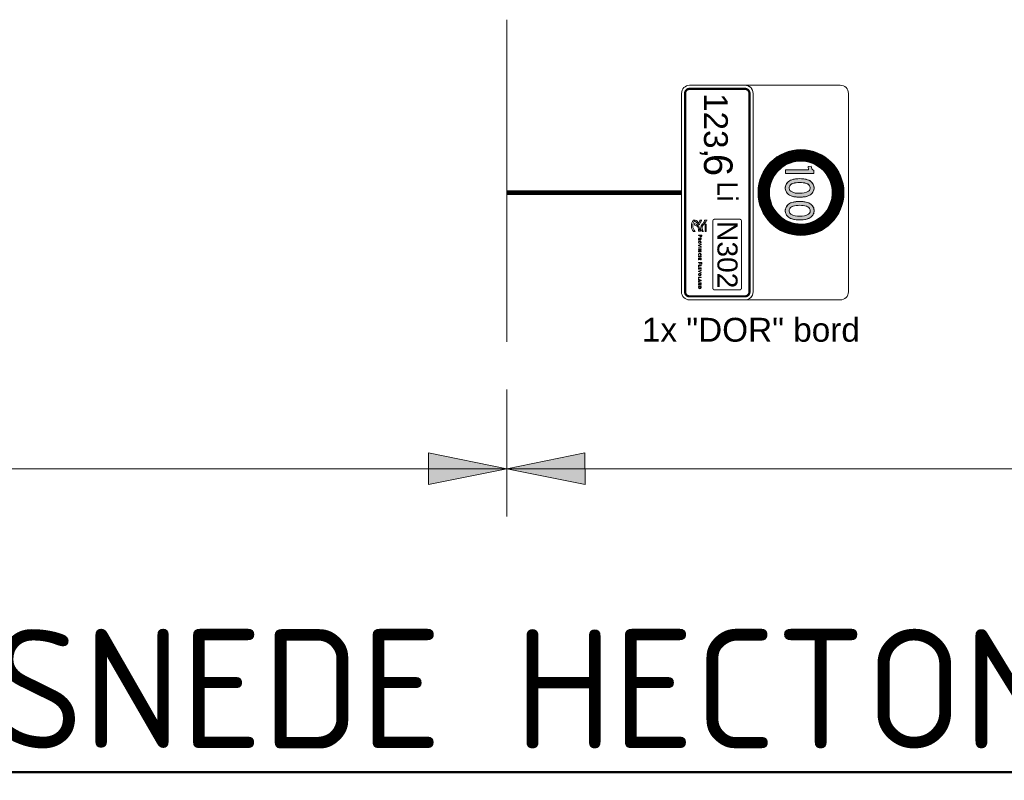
# Model space of a CAD drawing. Header units: metres. Extents: x -699 to 2316, y -1199 to 781.
# Tile 126 of 256: x -91.86 to -87.73, y -81.11 to -77.92. Entities that reach past the tile are written whole.
import ezdxf

# ---------------------------------------------------------------- set-up
doc = ezdxf.new("R2010")
doc.units = ezdxf.units.M
doc.header["$PDMODE"] = 1
for name, color, linetype, lineweight in [('B-WE-VW-VERKEERSTEKEN_BORD-G', 7, 'Continuous', 18), ('N-WE-VH-KANTVERHARDING-G', 210, 'Continuous', 35), ('X-XX-AL-AANPIJLING-M-100', 7, 'Continuous', 18), ('X-XX-AL-T50', 130, 'Continuous', 50)]:
    doc.layers.add(name, color=color, linetype=linetype, lineweight=lineweight)
doc.styles.add('ariel', font='arial.ttf')
doc.styles.add('NLCS-ISO', font='NLCS-ISO.ttf')
doc.styles.add('NLCS-ISO Standaard', font='NLCS-ISO.ttf')
doc.dimstyles.new('NLCS-M100-T25-Pijl-A', dxfattribs={"dimtxt": 0.25, "dimasz": 0.1875, "dimexe": 0.2, "dimexo": 0.2, "dimgap": 0.06999999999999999, "dimtad": 1, "dimlfac": -1, "dimzin": 0, "dimdsep": 46, "dimtxsty": 'NLCS-ISO Standaard', "dimblk": 'Pijl', "dimblk1": 'Pijl', "dimblk2": 'Pijl', "dimcen": 2.5, "dimdle": 2, "dimclrd": 256, "dimclre": 256, "dimclrt": 256, "dimadec": 0, "dimazin": 0, "dimtfac": 1, "dimtofl": 0, "dimtmove": 0, "dimatfit": 3, "dimldrblk": 'Pijl', "dimfxl": 1, "dimtolj": 1, "dimtzin": 0, "dimlwd": 18, "dimlwe": 18, "dimarcsym": 0})

# ---------------------------------------------------------------- blocks, each defined once
blk = doc.blocks.new('Pijl')
h = blk.add_hatch(color=256)
h.paths.add_polyline_path([(2.220446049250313e-16, 0), (-1.75, 0.352142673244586), (-1.749922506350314, 1.310063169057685e-14)])
h.paths.add_polyline_path([(-1.749922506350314, 1.310063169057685e-14), (-1.749845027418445, -0.3520757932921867), (0, 0)])
for p, q in [((0, 0), (-1.75, 0.352142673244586)), ((-1.75, 0.352142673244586), (-1.749845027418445, -0.3520757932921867)), ((-1.901878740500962, 1.4210854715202e-14), (0, 0)), ((0, 0), (-1.749845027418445, -0.3520757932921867))]:
    blk.add_line(p, q)
blk = doc.blocks.new('*D626')
at = {"layer": 'Defpoints', "color": 0, "transparency": 16777216}
for p in [(-94.81727998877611, -79.27430228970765), (-89.81727998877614, -79.27430228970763), (-89.81727998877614, -79.8069978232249)]:
    blk.add_point(p, dxfattribs=at)
at = {"layer": 'X-XX-AL-AANPIJLING-M-100', "lineweight": 18, "transparency": 16777216}
for p, q in [((-94.81727998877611, -79.47430228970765), (-94.81727998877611, -80.0069978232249)), ((-89.81727998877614, -79.47430228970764), (-89.81727998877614, -80.0069978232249)), ((-94.62977998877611, -79.8069978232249), (-90.00477998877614, -79.8069978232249))]:
    blk.add_line(p, q, dxfattribs=at)
at = {"layer": 'X-XX-AL-AANPIJLING-M-100', "lineweight": 18, "transparency": 16777216, "xscale": 0.1875, "yscale": 0.1875, "zscale": 0.1875, "rotation": 180}
blk.add_blockref('Pijl', (-94.81727998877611, -79.8069978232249), dxfattribs=at)
at = {"layer": 'X-XX-AL-AANPIJLING-M-100', "lineweight": 18, "transparency": 16777216, "xscale": 0.1875, "yscale": 0.1875, "zscale": 0.1875}
blk.add_blockref('Pijl', (-89.81727998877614, -79.8069978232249), dxfattribs=at)
at = {"layer": 'X-XX-AL-AANPIJLING-M-100', "transparency": 16777216, "insert": (-92.31727998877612, -79.61199782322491), "char_height": 0.25, "attachment_point": 5, "style": 'NLCS-ISO Standaard'}
blk.add_mtext('\\A1;200m', dxfattribs=at)
blk = doc.blocks.new('*D627')
at = {"layer": 'Defpoints', "color": 0, "transparency": 16777216}
for p in [(-89.81727998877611, -79.27430228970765), (-84.81727998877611, -79.27430228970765), (-84.81727998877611, -79.80699782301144)]:
    blk.add_point(p, dxfattribs=at)
at = {"layer": 'X-XX-AL-AANPIJLING-M-100', "lineweight": 18, "transparency": 16777216}
for p, q in [((-89.81727998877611, -79.47430228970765), (-89.81727998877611, -80.00699782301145)), ((-84.81727998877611, -79.47430228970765), (-84.81727998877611, -80.00699782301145)), ((-89.62977998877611, -79.80699782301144), (-85.00477998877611, -79.80699782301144))]:
    blk.add_line(p, q, dxfattribs=at)
at = {"layer": 'X-XX-AL-AANPIJLING-M-100', "lineweight": 18, "transparency": 16777216, "xscale": 0.1875, "yscale": 0.1875, "zscale": 0.1875, "rotation": 180}
blk.add_blockref('Pijl', (-89.81727998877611, -79.80699782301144), dxfattribs=at)
at = {"layer": 'X-XX-AL-AANPIJLING-M-100', "lineweight": 18, "transparency": 16777216, "xscale": 0.1875, "yscale": 0.1875, "zscale": 0.1875}
blk.add_blockref('Pijl', (-84.81727998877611, -79.80699782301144), dxfattribs=at)
at = {"layer": 'X-XX-AL-AANPIJLING-M-100', "transparency": 16777216, "insert": (-87.31727998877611, -79.61199782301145), "char_height": 0.25, "attachment_point": 5, "style": 'NLCS-ISO Standaard'}
blk.add_mtext('\\A1;200m', dxfattribs=at)
blk = doc.blocks.new('Logo_PFL_Contour_HBBORD')
at = {"layer": 'B-WE-VW-VERKEERSTEKEN_BORD-G', "color": 8, "lineweight": 5}
for points in [[(-0.06342718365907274, -0.0162602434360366), (-0.04818596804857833, -0.0162602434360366), (-0.04818596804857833, -0.01382874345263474), (-0.06342718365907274, -0.01382874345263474), (-0.06342718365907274, -0.0162602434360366)], [(-0.01421348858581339, -0.03016442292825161), (-0.01421348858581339, -0.02466804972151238), (-0.0132521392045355, -0.02466804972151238), (-0.0132521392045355, -0.03016442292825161), (-0.01421348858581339, -0.03016442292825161)], [(0.003684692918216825, -0.03016442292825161), (0.003684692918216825, -0.02466804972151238), (0.004646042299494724, -0.02466804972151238), (0.004646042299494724, -0.03016442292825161), (0.003684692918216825, -0.03016442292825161)], [(0.007635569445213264, -0.03016442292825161), (0.007635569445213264, -0.02466804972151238), (0.01074261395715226, -0.02466804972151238), (0.01074261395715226, -0.02541844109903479), (0.008596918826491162, -0.02541844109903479), (0.008596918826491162, -0.02697224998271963), (0.01063713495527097, -0.02697224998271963), (0.01063713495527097, -0.02770143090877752), (0.008596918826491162, -0.02770143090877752), (0.008596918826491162, -0.02939253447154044), (0.01074261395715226, -0.02939253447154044), (0.01074261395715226, -0.03016442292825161), (0.007635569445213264, -0.03016442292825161)], [(0.01753569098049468, -0.02383310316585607), (0.01753569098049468, -0.0261479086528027), (0.02006202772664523, -0.0261479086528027), (0.02006202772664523, -0.02692982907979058), (0.01753569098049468, -0.02692982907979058), (0.01753569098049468, -0.03016442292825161), (0.01656344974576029, -0.03016442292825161), (0.01656344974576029, -0.02302968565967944), (0.02019960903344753, -0.02302968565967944), (0.02019960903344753, -0.02383310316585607), (0.01753569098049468, -0.02383310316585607)], [(0.02257575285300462, -0.03016442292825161), (0.02257575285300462, -0.02466804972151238), (0.02353710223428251, -0.02466804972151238), (0.02353710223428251, -0.02933979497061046), (0.02550336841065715, -0.02933979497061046), (0.02550336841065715, -0.03016442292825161), (0.02257575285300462, -0.03016442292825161)], [(0.02770065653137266, -0.03016442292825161), (0.02770065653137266, -0.02466804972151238), (0.03080770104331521, -0.02466804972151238), (0.03080770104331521, -0.02541844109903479), (0.02866200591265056, -0.02541844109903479), (0.02866200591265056, -0.02697224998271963), (0.03070222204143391, -0.02697224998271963), (0.03070222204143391, -0.02770143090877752), (0.02866200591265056, -0.02770143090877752), (0.02866200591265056, -0.02939253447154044), (0.03080770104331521, -0.02939253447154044), (0.03080770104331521, -0.03016442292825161), (0.02770065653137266, -0.03016442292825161)], [(0.04725841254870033, -0.03016442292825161), (0.04725841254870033, -0.02466804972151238), (0.04821976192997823, -0.02466804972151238), (0.04821976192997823, -0.02933979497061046), (0.05018602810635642, -0.02933979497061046), (0.05018602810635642, -0.03016442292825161), (0.04725841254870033, -0.03016442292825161)], [(0.05589221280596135, -0.03016442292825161), (0.0554588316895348, -0.02901217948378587), (0.05301733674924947, -0.02901217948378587), (0.05258395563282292, -0.03016442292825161), (0.05161171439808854, -0.03016442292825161), (0.0537465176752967, -0.02466804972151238), (0.05484602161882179, -0.02466804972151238), (0.05695961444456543, -0.03016442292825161), (0.05589221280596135, -0.03016442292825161)]]:
    blk.add_lwpolyline(points, dxfattribs=at)
for points, knots in [([(-0.0621237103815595, -0.03897067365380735), (-0.06336299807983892, -0.03873523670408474), (-0.06422988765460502, -0.03844129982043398), (-0.06523806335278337, -0.03813086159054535), (-0.06523806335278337, -0.03813086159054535), (-0.06264960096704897, -0.03348679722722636), (-0.06264960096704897, -0.03348679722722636), (-0.06264960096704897, -0.03348679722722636), (-0.05968787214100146, -0.02777610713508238), (-0.05344172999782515, -0.02784243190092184), (-0.05285217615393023, -0.02784940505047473), (-0.05123874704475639, -0.02796188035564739), (-0.05123874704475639, -0.02796188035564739), (-0.05123874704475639, -0.02796188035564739), (-0.05085152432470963, -0.02519811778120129), (-0.05682556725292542, -0.02491818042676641), (-0.06182544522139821, -0.02468444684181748), (-0.06400139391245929, -0.02164250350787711), (-0.06523457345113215, -0.02043636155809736), (-0.06667619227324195, -0.01902698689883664), (-0.07078040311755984, -0.01722695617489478), (-0.07124960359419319, -0.01703857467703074), (-0.07181648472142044, -0.01682661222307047), (-0.07223074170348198, -0.01621180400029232), (-0.07223074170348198, -0.01557863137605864), (-0.07223074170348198, -0.01557863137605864), (-0.07223074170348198, -0.01207880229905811), (-0.07223074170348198, -0.01207880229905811), (-0.07223074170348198, -0.01271367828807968), (-0.07187142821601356, -0.0131236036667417), (-0.07124786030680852, -0.01339044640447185), (-0.0708580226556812, -0.01358319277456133), (-0.06550841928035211, -0.0165318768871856), (-0.06399528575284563, -0.01787577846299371), (-0.06261384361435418, -0.01910198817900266), (-0.06013701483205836, -0.0224579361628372), (-0.05643747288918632, -0.02245442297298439), (-0.05643747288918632, -0.02245442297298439), (-0.05613833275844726, -0.02245442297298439), (-0.05613833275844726, -0.02245442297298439), (-0.05442112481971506, -0.02245005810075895), (-0.05080704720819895, -0.02110961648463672), (-0.04909681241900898, -0.02022966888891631), (-0.04883430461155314, -0.02010841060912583), (-0.04833545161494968, -0.01988165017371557), (-0.04819504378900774, -0.01938192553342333), (-0.04819504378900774, -0.01938192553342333), (-0.0481932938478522, -0.02162855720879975), (-0.0481932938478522, -0.02162855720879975), (-0.0481932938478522, -0.02222505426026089), (-0.04856917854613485, -0.02229744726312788), (-0.04908547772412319, -0.02252942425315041), (-0.05005265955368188, -0.02302744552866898), (-0.0522748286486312, -0.02402423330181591), (-0.0522748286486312, -0.02402423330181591), (-0.05205941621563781, -0.02410013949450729), (-0.0519547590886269, -0.02414549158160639), (-0.0517925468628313, -0.0242187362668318), (-0.04909768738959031, -0.02554698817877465), (-0.04885872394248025, -0.02801857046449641), (-0.04885872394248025, -0.02801857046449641), (-0.04885872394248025, -0.02801857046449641), (-0.04871307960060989, -0.03016310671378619), (-0.04871307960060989, -0.03016310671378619), (-0.04871307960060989, -0.03016310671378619), (-0.05103031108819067, -0.0296790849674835), (-0.05290275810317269, -0.0296790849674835), (-0.05805787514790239, -0.0296790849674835), (-0.06040475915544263, -0.03491272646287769), (-0.06040475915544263, -0.03491272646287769), (-0.06040475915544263, -0.03491272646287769), (-0.0621237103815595, -0.03897067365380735), (-0.0621237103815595, -0.03897067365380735)], [0, 0, 0, 0, 1, 1, 1, 2, 2, 2, 3, 3, 3, 4, 4, 4, 5, 5, 5, 6, 6, 6, 7, 7, 7, 8, 8, 8, 9, 9, 9, 10, 10, 10, 11, 11, 11, 12, 12, 12, 13, 13, 13, 14, 14, 14, 15, 15, 15, 16, 16, 16, 17, 17, 17, 18, 18, 18, 19, 19, 19, 20, 20, 20, 21, 21, 21, 22, 22, 22, 23, 23, 23, 24, 24, 24, 24]), ([(-0.07168915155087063, -0.03436184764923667), (-0.07168915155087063, -0.03436184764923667), (-0.06609710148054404, -0.02903755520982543), (-0.06609710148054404, -0.02903755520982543), (-0.06609710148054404, -0.02903755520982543), (-0.06929517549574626, -0.02759767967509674), (-0.07134815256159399, -0.02682850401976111), (-0.07188450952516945, -0.02657118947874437), (-0.07222899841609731, -0.02606624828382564), (-0.07222899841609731, -0.02547757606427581), (-0.07222899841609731, -0.02547757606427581), (-0.07222899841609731, -0.02261874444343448), (-0.07222899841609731, -0.02261874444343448), (-0.07222899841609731, -0.0231995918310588), (-0.07189584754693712, -0.02361643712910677), (-0.07134204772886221, -0.02387981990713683), (-0.06716457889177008, -0.02585604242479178), (-0.06245598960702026, -0.02833725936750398), (-0.06245598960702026, -0.02833725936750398), (-0.06245598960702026, -0.02833725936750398), (-0.06933006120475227, -0.03618285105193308), (-0.06933006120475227, -0.03618285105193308), (-0.07012456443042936, -0.0356604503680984), (-0.07089551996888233, -0.03503339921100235), (-0.07168915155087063, -0.03436184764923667)], [0, 0, 0, 0, 1, 1, 1, 2, 2, 2, 3, 3, 3, 4, 4, 4, 5, 5, 5, 6, 6, 6, 7, 7, 7, 8, 8, 8, 8]), ([(-0.07214134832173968, -0.04062857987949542), (-0.06873309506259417, -0.04326155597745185), (-0.06482249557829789, -0.044837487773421), (-0.06021768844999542, -0.044837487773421), (-0.05567479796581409, -0.044837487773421), (-0.05164995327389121, -0.04323366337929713), (-0.04826350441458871, -0.04065998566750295), (-0.04826350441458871, -0.04065998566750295), (-0.04826350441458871, -0.03705550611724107), (-0.04826350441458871, -0.03705550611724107), (-0.05137785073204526, -0.04022482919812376), (-0.05541490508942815, -0.04187837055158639), (-0.06021768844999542, -0.04187837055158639), (-0.06511639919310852, -0.04187837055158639), (-0.06851506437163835, -0.04022046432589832), (-0.07214134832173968, -0.0370433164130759), (-0.07214134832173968, -0.0370433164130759), (-0.07214134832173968, -0.04062857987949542), (-0.07214134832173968, -0.04062857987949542)], [0, 0, 0, 0, 1, 1, 1, 2, 2, 2, 3, 3, 3, 4, 4, 4, 5, 5, 5, 6, 6, 6, 6]), ([(-0.03934844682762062, -0.02745837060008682), (-0.03952787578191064, -0.02745837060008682), (-0.03972908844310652, -0.02745837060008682), (-0.03991940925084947, -0.0274371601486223), (-0.03991940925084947, -0.0274371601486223), (-0.03991940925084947, -0.03016442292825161), (-0.03991940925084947, -0.03016442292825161), (-0.03991940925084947, -0.03016442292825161), (-0.04089165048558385, -0.03016442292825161), (-0.04089165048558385, -0.03016442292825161), (-0.04089165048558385, -0.03016442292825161), (-0.04089165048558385, -0.02302968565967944), (-0.04089165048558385, -0.02302968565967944), (-0.04036310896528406, -0.02300876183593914), (-0.03978182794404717, -0.02298755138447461), (-0.03913691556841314, -0.02298755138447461), (-0.03749855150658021, -0.02298755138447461), (-0.03658994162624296, -0.02381189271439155), (-0.03658994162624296, -0.02508022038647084), (-0.03658994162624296, -0.02647552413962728), (-0.03773129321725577, -0.02745837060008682), (-0.03934844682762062, -0.02745837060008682)], [0, 0, 0, 0, 1, 1, 1, 2, 2, 2, 3, 3, 3, 4, 4, 4, 5, 5, 5, 6, 6, 6, 7, 7, 7, 7]), ([(-0.03924296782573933, -0.02379068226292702), (-0.03950723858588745, -0.02379068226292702), (-0.03971819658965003, -0.02379068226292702), (-0.03991940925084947, -0.02380128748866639), (-0.03991940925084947, -0.02380128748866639), (-0.03991940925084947, -0.02661281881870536), (-0.03991940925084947, -0.02661281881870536), (-0.03973940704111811, -0.02664463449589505), (-0.03953876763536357, -0.02665523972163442), (-0.03933755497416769, -0.02665523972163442), (-0.03828104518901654, -0.02664463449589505), (-0.03760460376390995, -0.02607367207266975), (-0.03760460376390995, -0.02517538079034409), (-0.03760460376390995, -0.0242876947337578), (-0.03812225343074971, -0.02379068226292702), (-0.03924296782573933, -0.02379068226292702)], [0, 0, 0, 0, 1, 1, 1, 2, 2, 2, 3, 3, 3, 4, 4, 4, 5, 5, 5, 5]), ([(-0.03152924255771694, -0.03016442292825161), (-0.03152924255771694, -0.03016442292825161), (-0.03329429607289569, -0.02780719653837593), (-0.03329429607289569, -0.02780719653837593), (-0.03329429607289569, -0.02780719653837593), (-0.03333671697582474, -0.02780719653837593), (-0.03333671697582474, -0.02780719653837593), (-0.03333671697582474, -0.02780719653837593), (-0.03333671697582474, -0.03016442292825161), (-0.03333671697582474, -0.03016442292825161), (-0.03333671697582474, -0.03016442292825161), (-0.03429806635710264, -0.03016442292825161), (-0.03429806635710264, -0.03016442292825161), (-0.03429806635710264, -0.03016442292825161), (-0.03429806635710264, -0.02466804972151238), (-0.03429806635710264, -0.02466804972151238), (-0.03393920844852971, -0.02464683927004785), (-0.03331550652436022, -0.02463623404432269), (-0.03266027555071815, -0.02463623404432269), (-0.03138134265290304, -0.02463623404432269), (-0.03064126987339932, -0.02514356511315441), (-0.03064126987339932, -0.0261160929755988), (-0.03064126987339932, -0.02704619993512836), (-0.03133892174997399, -0.0275956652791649), (-0.0322899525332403, -0.02769082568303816), (-0.03215294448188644, -0.02783901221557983), (-0.03199415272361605, -0.02805025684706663), (-0.03181472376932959, -0.0282721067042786), (-0.03181472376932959, -0.0282721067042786), (-0.03032425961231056, -0.03016442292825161), (-0.03032425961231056, -0.03016442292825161), (-0.03032425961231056, -0.03016442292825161), (-0.03152924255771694, -0.03016442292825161), (-0.03152924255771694, -0.03016442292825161)], [0, 0, 0, 0, 1, 1, 1, 2, 2, 2, 3, 3, 3, 4, 4, 4, 5, 5, 5, 6, 6, 6, 7, 7, 7, 8, 8, 8, 9, 9, 9, 10, 10, 10, 11, 11, 11, 11]), ([(-0.03278696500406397, -0.02537630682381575), (-0.03301913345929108, -0.02537630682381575), (-0.03317792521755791, -0.0253866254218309), (-0.03333671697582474, -0.02540783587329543), (-0.03333671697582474, -0.02540783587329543), (-0.03333671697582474, -0.02713075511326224), (-0.03333671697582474, -0.02713075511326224), (-0.03316760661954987, -0.02714136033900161), (-0.03295607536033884, -0.02715196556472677), (-0.03275543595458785, -0.02715196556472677), (-0.03208931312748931, -0.02715196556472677), (-0.03165593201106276, -0.02678192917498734), (-0.03165593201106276, -0.02621125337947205), (-0.03165593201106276, -0.02565089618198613), (-0.03208931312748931, -0.02537630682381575), (-0.03278696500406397, -0.02537630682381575)], [0, 0, 0, 0, 1, 1, 1, 2, 2, 2, 3, 3, 3, 4, 4, 4, 5, 5, 5, 5]), ([(-0.02586605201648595, -0.03024869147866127), (-0.02765231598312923, -0.03024869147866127), (-0.02848697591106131, -0.02909673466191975), (-0.02848697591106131, -0.02746897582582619), (-0.02848697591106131, -0.02565089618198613), (-0.02719772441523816, -0.02458349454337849), (-0.02569694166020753, -0.02458349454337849), (-0.02407978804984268, -0.02458349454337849), (-0.02304391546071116, -0.02554541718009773), (-0.02304391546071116, -0.02736321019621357), (-0.02304391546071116, -0.02920221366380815), (-0.02431252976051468, -0.03024869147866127), (-0.02586605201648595, -0.03024869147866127)], [0, 0, 0, 0, 1, 1, 1, 2, 2, 2, 3, 3, 3, 4, 4, 4, 4]), ([(-0.0257708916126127, -0.02540783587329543), (-0.02666918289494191, -0.02540783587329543), (-0.02746199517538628, -0.02609488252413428), (-0.02746199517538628, -0.0273844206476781), (-0.02746199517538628, -0.02850484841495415), (-0.02700740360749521, -0.02941374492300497), (-0.02580242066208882, -0.02941374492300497), (-0.02484049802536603, -0.02941374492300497), (-0.02407978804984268, -0.02875851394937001), (-0.02407978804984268, -0.02744776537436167), (-0.02407978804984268, -0.0261160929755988), (-0.02473501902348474, -0.02540783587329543), (-0.0257708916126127, -0.02540783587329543)], [0, 0, 0, 0, 1, 1, 1, 2, 2, 2, 3, 3, 3, 4, 4, 4, 4]), ([(-0.01835411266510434, -0.03016442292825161), (-0.01835411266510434, -0.03016442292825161), (-0.01945304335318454, -0.03016442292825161), (-0.01945304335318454, -0.03016442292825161), (-0.01945304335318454, -0.03016442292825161), (-0.0215884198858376, -0.02466804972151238), (-0.0215884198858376, -0.02466804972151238), (-0.0215884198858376, -0.02466804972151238), (-0.02052044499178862, -0.02466804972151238), (-0.02052044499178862, -0.02466804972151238), (-0.02052044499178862, -0.02466804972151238), (-0.01935788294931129, -0.02773324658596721), (-0.01935788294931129, -0.02773324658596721), (-0.01917845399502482, -0.02818755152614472), (-0.01901966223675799, -0.02866335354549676), (-0.01889297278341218, -0.02913886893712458), (-0.01889297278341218, -0.02913886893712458), (-0.01888265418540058, -0.02913886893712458), (-0.01888265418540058, -0.02913886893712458), (-0.01873475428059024, -0.02867395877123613), (-0.01858628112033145, -0.02818755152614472), (-0.01841717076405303, -0.02776477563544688), (-0.01841717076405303, -0.02776477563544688), (-0.0172018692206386, -0.02466804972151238), (-0.0172018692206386, -0.02466804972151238), (-0.0172018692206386, -0.02466804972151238), (-0.0161975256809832, -0.02466804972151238), (-0.0161975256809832, -0.02466804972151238), (-0.0161975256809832, -0.02466804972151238), (-0.01835411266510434, -0.03016442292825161), (-0.01835411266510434, -0.03016442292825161)], [0, 0, 0, 0, 1, 1, 1, 2, 2, 2, 3, 3, 3, 4, 4, 4, 5, 5, 5, 6, 6, 6, 7, 7, 7, 8, 8, 8, 9, 9, 9, 10, 10, 10, 10]), ([(-0.006690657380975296, -0.03016442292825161), (-0.006690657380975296, -0.03016442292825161), (-0.008761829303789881, -0.02694043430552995), (-0.008761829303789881, -0.02694043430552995), (-0.00898367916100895, -0.026602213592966), (-0.009206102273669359, -0.0262006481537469), (-0.009364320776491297, -0.02586242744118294), (-0.009364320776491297, -0.02586242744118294), (-0.009375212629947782, -0.02586242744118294), (-0.009375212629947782, -0.02586242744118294), (-0.009354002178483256, -0.02621125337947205), (-0.00933279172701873, -0.02658100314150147), (-0.00933279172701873, -0.02717288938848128), (-0.00933279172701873, -0.02717288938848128), (-0.00933279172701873, -0.03016442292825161), (-0.00933279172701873, -0.03016442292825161), (-0.00933279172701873, -0.03016442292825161), (-0.01026261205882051, -0.03016442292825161), (-0.01026261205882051, -0.03016442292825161), (-0.01026261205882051, -0.03016442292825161), (-0.01026261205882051, -0.02466804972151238), (-0.01026261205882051, -0.02466804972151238), (-0.01026261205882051, -0.02466804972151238), (-0.008994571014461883, -0.02466804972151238), (-0.008994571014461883, -0.02466804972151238), (-0.008994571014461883, -0.02466804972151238), (-0.006954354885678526, -0.02783901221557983), (-0.006954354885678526, -0.02783901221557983), (-0.006722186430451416, -0.02818755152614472), (-0.006500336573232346, -0.02856819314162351), (-0.006310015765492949, -0.02893794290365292), (-0.006310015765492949, -0.02893794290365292), (-0.006299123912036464, -0.02893794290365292), (-0.006299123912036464, -0.02893794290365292), (-0.006331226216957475, -0.02857879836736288), (-0.006341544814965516, -0.02798691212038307), (-0.006341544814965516, -0.02717288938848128), (-0.006341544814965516, -0.02717288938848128), (-0.006352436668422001, -0.02466804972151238), (-0.006352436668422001, -0.02466804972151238), (-0.006352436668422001, -0.02466804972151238), (-0.005411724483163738, -0.02466804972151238), (-0.005411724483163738, -0.02466804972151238), (-0.005411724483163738, -0.02466804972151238), (-0.005411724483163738, -0.03016442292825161), (-0.005411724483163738, -0.03016442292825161), (-0.005411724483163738, -0.03016442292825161), (-0.006690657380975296, -0.03016442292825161), (-0.006690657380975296, -0.03016442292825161)], [0, 0, 0, 0, 1, 1, 1, 2, 2, 2, 3, 3, 3, 4, 4, 4, 5, 5, 5, 6, 6, 6, 7, 7, 7, 8, 8, 8, 9, 9, 9, 10, 10, 10, 11, 11, 11, 12, 12, 12, 13, 13, 13, 14, 14, 14, 15, 15, 15, 16, 16, 16, 16]), ([(-0.0002558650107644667, -0.03023837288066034), (-0.002020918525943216, -0.03023837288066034), (-0.002940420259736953, -0.02921281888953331), (-0.002940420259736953, -0.02753232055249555), (-0.002940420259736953, -0.0259575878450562), (-0.002052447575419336, -0.02459409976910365), (-2.312330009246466e-05, -0.02459409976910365), (0.0003678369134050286, -0.02459409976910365), (0.0008224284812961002, -0.02464683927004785), (0.001203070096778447, -0.02475260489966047), (0.001203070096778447, -0.02475260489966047), (0.001107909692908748, -0.02560876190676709), (0.001107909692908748, -0.02560876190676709), (0.0006951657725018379, -0.02548178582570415), (0.0002829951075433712, -0.02540783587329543), (-0.0001182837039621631, -0.02540783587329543), (-0.001312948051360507, -0.02540783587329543), (-0.001915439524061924, -0.02628520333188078), (-0.001915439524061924, -0.0274371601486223), (-0.001915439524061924, -0.02870548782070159), (-0.001249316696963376, -0.02939253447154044), (-5.522560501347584e-05, -0.02939253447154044), (0.0003781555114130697, -0.02939253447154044), (0.0008327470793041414, -0.02928676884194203), (0.001170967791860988, -0.02912826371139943), (0.001170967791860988, -0.02912826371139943), (0.001255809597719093, -0.02997381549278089), (0.001255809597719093, -0.02997381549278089), (0.0008115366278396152, -0.03014321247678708), (0.0002938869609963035, -0.03023837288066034), (-0.0002558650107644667, -0.03023837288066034)], [0, 0, 0, 0, 1, 1, 1, 2, 2, 2, 3, 3, 3, 4, 4, 4, 5, 5, 5, 6, 6, 6, 7, 7, 7, 8, 8, 8, 9, 9, 9, 10, 10, 10, 10]), ([(0.03578470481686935, -0.03016442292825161), (0.03578470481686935, -0.03016442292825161), (0.0346857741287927, -0.03016442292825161), (0.0346857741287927, -0.03016442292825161), (0.0346857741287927, -0.03016442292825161), (0.03255039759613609, -0.02466804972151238), (0.03255039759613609, -0.02466804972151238), (0.03255039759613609, -0.02466804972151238), (0.03361837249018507, -0.02466804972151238), (0.03361837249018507, -0.02466804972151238), (0.03361837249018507, -0.02466804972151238), (0.0347809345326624, -0.02773324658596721), (0.0347809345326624, -0.02773324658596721), (0.03496036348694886, -0.02818755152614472), (0.03511915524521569, -0.02866335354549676), (0.03524584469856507, -0.02913886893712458), (0.03524584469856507, -0.02913886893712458), (0.03525616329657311, -0.02913886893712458), (0.03525616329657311, -0.02913886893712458), (0.03540463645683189, -0.02867395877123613), (0.03555253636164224, -0.02818755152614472), (0.03572164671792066, -0.02776477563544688), (0.03572164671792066, -0.02776477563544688), (0.03693694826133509, -0.02466804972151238), (0.03693694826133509, -0.02466804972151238), (0.03693694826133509, -0.02466804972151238), (0.03794071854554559, -0.02466804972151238), (0.03794071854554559, -0.02466804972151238), (0.03794071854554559, -0.02466804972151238), (0.03578470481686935, -0.03016442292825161), (0.03578470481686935, -0.03016442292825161)], [0, 0, 0, 0, 1, 1, 1, 2, 2, 2, 3, 3, 3, 4, 4, 4, 5, 5, 5, 6, 6, 6, 7, 7, 7, 8, 8, 8, 9, 9, 9, 10, 10, 10, 10]), ([(0.04200739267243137, -0.03024869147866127), (0.04022112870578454, -0.03024869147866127), (0.03938646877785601, -0.02909673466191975), (0.03938646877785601, -0.02746897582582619), (0.03938646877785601, -0.02565089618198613), (0.04067572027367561, -0.02458349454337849), (0.04217650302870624, -0.02458349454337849), (0.04379365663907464, -0.02458349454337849), (0.0448295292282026, -0.02554541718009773), (0.0448295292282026, -0.02736321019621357), (0.0448295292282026, -0.02920221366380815), (0.04356091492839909, -0.03024869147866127), (0.04200739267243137, -0.03024869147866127)], [0, 0, 0, 0, 1, 1, 1, 2, 2, 2, 3, 3, 3, 4, 4, 4, 4]), ([(0.04210255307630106, -0.02540783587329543), (0.04120426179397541, -0.02540783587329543), (0.04041144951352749, -0.02609488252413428), (0.04041144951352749, -0.0273844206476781), (0.04041144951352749, -0.02850484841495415), (0.04086604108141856, -0.02941374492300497), (0.04207102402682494, -0.02941374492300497), (0.04303294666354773, -0.02941374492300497), (0.04379365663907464, -0.02875851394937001), (0.04379365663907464, -0.02744776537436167), (0.04379365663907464, -0.0261160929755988), (0.04313842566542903, -0.02540783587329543), (0.04210255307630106, -0.02540783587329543)], [0, 0, 0, 0, 1, 1, 1, 2, 2, 2, 3, 3, 3, 4, 4, 4, 4]), ([(0.05454964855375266, -0.02658100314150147), (0.05443327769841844, -0.02627459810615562), (0.05432779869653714, -0.02593637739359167), (0.05424353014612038, -0.02567210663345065), (0.05424353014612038, -0.02567210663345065), (0.05423263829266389, -0.02567210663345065), (0.05423263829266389, -0.02567210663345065), (0.05416958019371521, -0.02594698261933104), (0.05406352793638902, -0.02626399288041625), (0.05394715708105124, -0.02657039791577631), (0.05394715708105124, -0.02657039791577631), (0.0532707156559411, -0.02830392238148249), (0.0532707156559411, -0.02830392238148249), (0.0532707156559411, -0.02830392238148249), (0.05521577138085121, -0.02830392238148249), (0.05521577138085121, -0.02830392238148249), (0.05521577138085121, -0.02830392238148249), (0.05454964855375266, -0.02658100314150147), (0.05454964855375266, -0.02658100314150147)], [0, 0, 0, 0, 1, 1, 1, 2, 2, 2, 3, 3, 3, 4, 4, 4, 5, 5, 5, 6, 6, 6, 6]), ([(0.06271739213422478, -0.03016442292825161), (0.06271739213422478, -0.03016442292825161), (0.0606462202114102, -0.02694043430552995), (0.0606462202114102, -0.02694043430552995), (0.06042379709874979, -0.026602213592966), (0.06020194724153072, -0.0262006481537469), (0.06004372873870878, -0.02586242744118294), (0.06004372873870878, -0.02586242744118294), (0.06003283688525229, -0.02586242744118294), (0.06003283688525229, -0.02586242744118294), (0.06005404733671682, -0.02621125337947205), (0.0600752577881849, -0.02658100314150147), (0.0600752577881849, -0.02717288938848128), (0.0600752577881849, -0.02717288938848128), (0.0600752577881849, -0.03016442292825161), (0.0600752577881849, -0.03016442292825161), (0.0600752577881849, -0.03016442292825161), (0.05914543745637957, -0.03016442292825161), (0.05914543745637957, -0.03016442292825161), (0.05914543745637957, -0.03016442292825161), (0.05914543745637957, -0.02466804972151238), (0.05914543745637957, -0.02466804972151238), (0.05914543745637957, -0.02466804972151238), (0.06041347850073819, -0.02466804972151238), (0.06041347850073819, -0.02466804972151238), (0.06041347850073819, -0.02466804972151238), (0.06245312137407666, -0.02783901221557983), (0.06245312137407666, -0.02783901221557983), (0.06268586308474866, -0.02818755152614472), (0.06290771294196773, -0.02856819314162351), (0.06309803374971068, -0.02893794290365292), (0.06309803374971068, -0.02893794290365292), (0.06310892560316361, -0.02893794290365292), (0.06310892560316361, -0.02893794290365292), (0.0630768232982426, -0.02857879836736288), (0.06306650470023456, -0.02798691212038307), (0.06306650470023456, -0.02717288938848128), (0.06306650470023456, -0.02717288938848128), (0.06305561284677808, -0.02466804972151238), (0.06305561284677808, -0.02466804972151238), (0.06305561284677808, -0.02466804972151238), (0.06399632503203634, -0.02466804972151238), (0.06399632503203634, -0.02466804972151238), (0.06399632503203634, -0.02466804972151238), (0.06399632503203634, -0.03016442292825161), (0.06399632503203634, -0.03016442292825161), (0.06399632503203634, -0.03016442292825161), (0.06271739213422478, -0.03016442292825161), (0.06271739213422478, -0.03016442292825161)], [0, 0, 0, 0, 1, 1, 1, 2, 2, 2, 3, 3, 3, 4, 4, 4, 5, 5, 5, 6, 6, 6, 7, 7, 7, 8, 8, 8, 9, 9, 9, 10, 10, 10, 11, 11, 11, 12, 12, 12, 13, 13, 13, 14, 14, 14, 15, 15, 15, 16, 16, 16, 16]), ([(0.06859096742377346, -0.03019595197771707), (0.06793573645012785, -0.03019595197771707), (0.06743872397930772, -0.03017474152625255), (0.06699502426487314, -0.03016442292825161), (0.06699502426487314, -0.03016442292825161), (0.06699502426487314, -0.02466804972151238), (0.06699502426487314, -0.02466804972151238), (0.06745993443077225, -0.02466804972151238), (0.06825274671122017, -0.02464683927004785), (0.06887587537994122, -0.02464683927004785), (0.07068334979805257, -0.02464683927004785), (0.07182470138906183, -0.02543965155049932), (0.07182470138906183, -0.02734199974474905), (0.07182470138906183, -0.0292973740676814), (0.07044028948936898, -0.03019595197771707), (0.06859096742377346, -0.03019595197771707)], [0, 0, 0, 0, 1, 1, 1, 2, 2, 2, 3, 3, 3, 4, 4, 4, 5, 5, 5, 5]), ([(0.06873886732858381, -0.02541844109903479), (0.0685061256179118, -0.02541844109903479), (0.06819943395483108, -0.02542904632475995), (0.06795637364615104, -0.02543965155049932), (0.06795637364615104, -0.02543965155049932), (0.06795637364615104, -0.02936100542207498), (0.06795637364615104, -0.02936100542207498), (0.0681254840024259, -0.02938192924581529), (0.06845338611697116, -0.02939253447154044), (0.06869644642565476, -0.02939253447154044), (0.0699438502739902, -0.02939253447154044), (0.0708100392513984, -0.02876883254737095), (0.0708100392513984, -0.02739502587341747), (0.0708100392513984, -0.02608427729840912), (0.07011296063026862, -0.02541844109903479), (0.06873886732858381, -0.02541844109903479)], [0, 0, 0, 0, 1, 1, 1, 2, 2, 2, 3, 3, 3, 4, 4, 4, 5, 5, 5, 5])]:
    blk.add_open_spline(points, degree=3, knots=knots, dxfattribs=at)

msp = doc.modelspace()

# ---------------------------------------------------------------- hatches: boundary and pattern name
at = {"layer": 'B-WE-VW-VERKEERSTEKEN_BORD-G', "lineweight": 5}
h = msp.add_hatch(color=8, dxfattribs=at)
edge = h.paths.add_edge_path()
edge.add_arc((-88.5861164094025, -78.79637397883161), 0.1100345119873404, 73.74499954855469, 91.32966226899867, ccw=False)
edge.add_arc((-88.56663468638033, -78.72843708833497), 0.03936143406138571, 16.47322139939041, 73.28871833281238, ccw=False)
edge.add_arc((-88.56172103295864, -78.725057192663), 0.03374168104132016, -54.362371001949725, 13.333941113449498, ccw=False)
edge.add_arc((-88.58220133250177, -78.6892075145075), 0.07493060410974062, -94.85505346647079, -57.608788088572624, ccw=False)
edge.add_arc((-88.59512885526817, -78.68922863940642), 0.0749306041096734, -122.20395840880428, -84.95769303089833, ccw=False)
edge.add_arc((-88.61549188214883, -78.72514505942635), 0.03374168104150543, 166.8533123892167, 234.5496245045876, ccw=False)
edge.add_arc((-88.61056720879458, -78.7285088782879), 0.03936143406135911, 106.8985351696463, 163.7140321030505, ccw=False)
edge.add_arc((-88.59086355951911, -78.79638173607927), 0.1100345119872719, 88.85759123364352, 106.44225395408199, ccw=False)
edge = h.paths.add_edge_path(flags=16)
edge.add_arc((-88.5861164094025, -78.79637397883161), 0.09378741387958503, 73.78819199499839, 91.54382707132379, ccw=False)
edge.add_arc((-88.56663468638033, -78.72843708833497), 0.02311433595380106, 17.611575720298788, 73.14324999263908, ccw=False)
edge.add_arc((-88.56172103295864, -78.725057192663), 0.01749458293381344, -53.00905657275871, 11.92068022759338, ccw=False)
edge.add_arc((-88.58220133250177, -78.6892075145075), 0.05868350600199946, -96.23012135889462, -58.10462343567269, ccw=False)
edge.add_arc((-88.59512885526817, -78.68922863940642), 0.05868350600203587, -121.70812306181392, -83.58262513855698, ccw=False)
edge.add_arc((-88.61549188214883, -78.72514505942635), 0.0174945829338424, 168.266573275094, 233.1963100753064, ccw=False)
edge.add_arc((-88.61056720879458, -78.7285088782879), 0.0231143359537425, 107.0440035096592, 162.5756777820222, ccw=False)
edge.add_arc((-88.59086355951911, -78.79638173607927), 0.09378741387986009, 88.6434264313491, 106.39906150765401, ccw=False)
h.paths.add_polyline_path([(-88.64939658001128, -78.6296580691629), (-88.64918267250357, -78.62570438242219), (-88.64852638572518, -78.62189968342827), (-88.64742911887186, -78.61824397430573), (-88.64589017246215, -78.61473725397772), (-88.64390954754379, -78.61137882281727), (-88.64148794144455, -78.60817008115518), (-88.63862395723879, -78.6051096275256), (-88.63531899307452, -78.6021981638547), (-88.63150712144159, -78.59953772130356), (-88.6271238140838, -78.59723033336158), (-88.62216907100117, -78.59527600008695), (-88.61664359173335, -78.59367472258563), (-88.61054597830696, -78.59242579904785), (-88.6038776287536, -78.59152993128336), (-88.59663714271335, -78.59098781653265), (-88.58882592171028, -78.59079805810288), (-88.58101412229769, -78.59096228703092), (-88.57377260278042, -78.5914807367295), (-88.56710206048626, -78.5923548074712), (-88.56100179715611, -78.5935837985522), (-88.55547251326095, -78.59516701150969), (-88.55051350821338, -78.59710514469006), (-88.54612548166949, -78.5993981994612), (-88.5423070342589, -78.6020461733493), (-88.53899537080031, -78.60494682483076), (-88.53612349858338, -78.60799790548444), (-88.5336928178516, -78.61119871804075), (-88.531702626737, -78.61455066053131), (-88.53015362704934, -78.61805233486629), (-88.52904511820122, -78.62170443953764), (-88.5283777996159, -78.62550697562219), (-88.52815027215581, -78.62945994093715), (-88.52836487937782, -78.6334136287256), (-88.5290197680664, -78.63721762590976), (-88.530116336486, -78.64087263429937), (-88.53165388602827, -78.64437795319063), (-88.53363311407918, -78.64773498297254), (-88.53605332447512, -78.6509416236), (-88.5389152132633, -78.6539999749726), (-88.54221738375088, -78.65690863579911), (-88.5460271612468, -78.6595662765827), (-88.55040767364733, -78.66187156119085), (-88.55536032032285, -78.66382449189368), (-88.56088440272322, -78.66542436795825), (-88.56698061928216, -78.6666718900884), (-88.57364827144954, -78.66756635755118), (-88.58088805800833, -78.66810847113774), (-88.58869927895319, -78.66829822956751), (-88.59651107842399, -78.66813400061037), (-88.60375329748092, -78.66761555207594), (-88.61042453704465, -78.66674288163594), (-88.61652619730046, -78.66551529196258), (-88.62205687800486, -78.66393348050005), (-88.62701797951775, -78.66199674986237), (-88.63140880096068, -78.65970579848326), (-88.6352293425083, -78.65706062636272), (-88.63854379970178, -78.65416277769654), (-88.64141776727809, -78.65111379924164), (-88.64384984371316, -78.64791508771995), (-88.64584143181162, -78.64456454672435), (-88.64739182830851, -78.64106427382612), (-88.64850103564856, -78.6374128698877), (-88.64916975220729, -78.63361103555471)])
edge = h.paths.add_edge_path(flags=16)
edge.add_arc((-88.58627258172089, -78.70080294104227), 0.09378741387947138, 73.788191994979, 91.54382707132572, ccw=False)
edge.add_arc((-88.56679085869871, -78.63286605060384), 0.0231143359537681, 17.611575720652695, 73.1432499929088, ccw=False)
edge.add_arc((-88.56187720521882, -78.62948615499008), 0.01749458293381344, -53.00905657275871, 11.92068022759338, ccw=False)
edge.add_arc((-88.58235750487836, -78.59363647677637), 0.05868350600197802, -96.2301213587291, -58.104623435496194, ccw=False)
edge.add_arc((-88.59528502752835, -78.59365760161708), 0.05868350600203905, -121.70812306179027, -83.58262513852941, ccw=False)
edge.add_arc((-88.61564805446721, -78.62957402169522), 0.0174945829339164, 168.2665732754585, 233.196310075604, ccw=False)
edge.add_arc((-88.61072338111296, -78.63293784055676), 0.02311433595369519, 107.04400350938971, 162.57567778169, ccw=False)
edge.add_arc((-88.5910197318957, -78.70081069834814), 0.09378741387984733, 88.64342643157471, 106.39906150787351, ccw=False)
edge = h.paths.add_edge_path()
edge.add_line((-88.64799074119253, -78.5536853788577), (-88.64796466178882, -78.56964489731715))
edge.add_line((-88.64796466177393, -78.56964489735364), (-88.52921095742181, -78.56945084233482))
edge.add_line((-88.52921095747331, -78.56945084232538), (-88.52923303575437, -78.55593985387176))
edge.add_arc((-88.5223318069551, -78.53906529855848), 0.01823122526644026, 180.1173623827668, 247.75678908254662, ccw=False)
edge.add_line((-88.54056299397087, -78.53910264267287), (-88.5536143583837, -78.53912396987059))
edge.add_line((-88.5536143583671, -78.53912396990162), (-88.55223502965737, -78.55352890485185))
edge.add_line((-88.55223502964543, -78.553528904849), (-88.64799074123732, -78.55368537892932))

# ---------------------------------------------------------------- linework, layer by layer
at = {"layer": 'B-WE-VW-VERKEERSTEKEN_BORD-G', "color": 8, "lineweight": 5}
msp.add_lwpolyline([(-88.81824506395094, -79.09930228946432, 0.4142135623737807), (-88.78438438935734, -79.06544161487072), (-88.78438438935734, -78.2331629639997, 0.4142135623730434), (-88.81824506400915, -78.19930228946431), (-89.05052371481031, -78.19930228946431, 0.4142135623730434), (-89.0843843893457, -78.23316296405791), (-89.08438438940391, -79.06544161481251, 0.4142135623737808), (-89.05052371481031, -79.09930228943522)], format="xyb", close=True, dxfattribs=at)
for points, const_width in [([(-89.06938438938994, -78.2331629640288), (-89.06938438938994, -79.06544161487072, 0.414213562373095), (-89.0505237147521, -79.08430228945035), (-88.81824506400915, -79.08430228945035, 0.4142135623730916), (-88.79938438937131, -79.06544161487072), (-88.79938438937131, -78.2331629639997, 0.414213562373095), (-88.81824506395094, -78.21430228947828), (-89.0505237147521, -78.21430228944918, 0.4142135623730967)], 0.009430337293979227), ([(-88.9532292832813, -78.76924823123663), (-88.9532292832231, -79.04865018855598, 0.414213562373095), (-88.94479446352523, -79.05708500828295), (-88.84091543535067, -79.05708500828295, 0.4142135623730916), (-88.8324806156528, -79.04865018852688), (-88.8324806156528, -78.76924823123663, 0.414213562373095), (-88.84091543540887, -78.76081341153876), (-88.94479446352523, -78.76081341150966, 0.4142135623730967)], 0.004217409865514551)]:
    msp.add_lwpolyline(points, format="xyb", close=True, dxfattribs=dict(at, const_width=const_width))
at = {"layer": 'B-WE-VW-VERKEERSTEKEN_BORD-G', "color": 8, "lineweight": 5, "flags": 128}
for points in [[(-88.41824506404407, -79.09930228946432, 0.4142135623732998), (-88.38438438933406, -79.06544161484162), (-88.38438438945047, -78.2331629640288, 0.4142135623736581), (-88.41824506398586, -78.19930228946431), (-88.81824506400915, -78.19930228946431, -0.4142135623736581), (-88.78438438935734, -78.2331629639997), (-88.78438438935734, -79.06544161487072, -0.4142135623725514), (-88.81824506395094, -79.09930228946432)], [(-88.64796466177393, -78.56964489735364), (-88.64799074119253, -78.5536853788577), (-88.55223502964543, -78.553528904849), (-88.5536143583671, -78.53912396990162), (-88.54056299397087, -78.53910264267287, 0.3040111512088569), (-88.52923303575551, -78.55593985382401), (-88.52921095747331, -78.56945084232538)], [(-88.64799074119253, -78.5536853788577), (-88.64796466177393, -78.56964489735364), (-88.52921095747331, -78.56945084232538), (-88.52923303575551, -78.55593985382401, -0.3040111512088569), (-88.54056299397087, -78.53910264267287), (-88.5536143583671, -78.53912396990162), (-88.55223502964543, -78.553528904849)], [(-88.63521814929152, -78.65706060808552, -0.3042823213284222), (-88.64850539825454, -78.62189964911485, -0.2531108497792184), (-88.62216487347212, -78.59527599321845, -0.07687848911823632), (-88.58882592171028, -78.59079805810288, -0.07687848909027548), (-88.55547251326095, -78.59516701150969, -0.2531108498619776), (-88.52904511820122, -78.62170443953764, -0.3042823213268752), (-88.54221738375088, -78.65690863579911, -0.1639635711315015), (-88.58869927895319, -78.66829822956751, -0.1639635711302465)], [(-88.58882592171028, -78.59079805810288, -0.07687848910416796), (-88.55547251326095, -78.59516701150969, -0.2531108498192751), (-88.52904511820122, -78.62170443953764, -0.3042823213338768), (-88.54221738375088, -78.65690863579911, -0.1639635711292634), (-88.58869927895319, -78.66829822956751, -0.1639635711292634), (-88.63521814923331, -78.65706060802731, -0.3042823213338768), (-88.64850539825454, -78.62189964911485, -0.2531108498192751), (-88.62216487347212, -78.59527599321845, -0.07687848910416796)], [(-88.62612862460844, -78.6435818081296, -0.2911408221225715), (-88.632777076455, -78.62601634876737, -0.2550985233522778), (-88.61683518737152, -78.61064617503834, -0.0757774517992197), (-88.58879936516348, -78.60704957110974, -0.07577745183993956), (-88.56075193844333, -78.61055452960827, -0.2550985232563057), (-88.54475990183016, -78.62587252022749, -0.2911408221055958), (-88.5513509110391, -78.64345961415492, -0.1679055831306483), (-88.58872595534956, -78.65197340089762, -0.1679055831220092)], [(-88.58879936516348, -78.60704957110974, -0.07762894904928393), (-88.56008816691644, -78.61074487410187, -0.2471586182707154), (-88.54475990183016, -78.62587252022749, -0.291140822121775), (-88.5513509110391, -78.64345961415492, -0.1679055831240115), (-88.58872595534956, -78.65197340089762, -0.1679055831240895), (-88.62612862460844, -78.6435818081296, -0.2911408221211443), (-88.632777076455, -78.62601634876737, -0.2471586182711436), (-88.61749833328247, -78.61083868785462, -0.07762894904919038)], [(-88.63506197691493, -78.75263164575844, -0.3042823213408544), (-88.64834922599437, -78.71747068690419, -0.2531108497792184), (-88.62200870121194, -78.69084703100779, -0.07687848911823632), (-88.5886697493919, -78.6863690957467, -0.07687848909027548), (-88.55531634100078, -78.69073804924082, -0.2531108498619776), (-88.52888894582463, -78.71727547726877, -0.3042823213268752), (-88.54206121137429, -78.75247967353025, -0.1639635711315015), (-88.5885431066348, -78.76386926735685, -0.1639635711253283)], [(-88.5886697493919, -78.6863690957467, -0.07687848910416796), (-88.55531634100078, -78.69073804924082, -0.2531108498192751), (-88.52888894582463, -78.71727547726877, -0.3042823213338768), (-88.54206121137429, -78.75247967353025, -0.1639635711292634), (-88.5885431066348, -78.76386926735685, -0.1639635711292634), (-88.63506197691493, -78.75263164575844, -0.3042823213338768), (-88.64834922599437, -78.71747068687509, -0.2531108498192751), (-88.62200870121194, -78.69084703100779, -0.07687848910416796)], [(-88.62597245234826, -78.73915284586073, -0.2911408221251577), (-88.63262090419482, -78.7215873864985, -0.2550985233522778), (-88.61667901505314, -78.70621721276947, -0.0757774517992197), (-88.5886431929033, -78.70262060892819, -0.07577745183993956), (-88.56059576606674, -78.7061255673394, -0.2550985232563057), (-88.54460372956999, -78.72144355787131, -0.2911408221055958), (-88.55119473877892, -78.73903065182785, -0.1679055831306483), (-88.58856978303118, -78.74754443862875, -0.1679055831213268)], [(-88.5886431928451, -78.70262060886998, -0.07762894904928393), (-88.55993199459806, -78.706315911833, -0.2471586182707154), (-88.54460372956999, -78.72144355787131, -0.291140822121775), (-88.55119473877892, -78.73903065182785, -0.1679055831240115), (-88.58856978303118, -78.74754443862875, -0.1679055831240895), (-88.62597245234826, -78.73915284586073, -0.2911408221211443), (-88.63262090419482, -78.7215873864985, -0.2471586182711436), (-88.61734216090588, -78.70640972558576, -0.07762894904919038)]]:
    msp.add_lwpolyline(points, format="xyb", close=True, dxfattribs=at)
at = {"layer": 'B-WE-VW-VERKEERSTEKEN_BORD-G', "color": 8, "lineweight": 5, "const_width": 0.0478, "flags": 128}
msp.add_lwpolyline([(-88.6086958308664, -78.49519802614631, -1.073594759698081), (-88.58211231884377, -78.80529590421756, -0.924711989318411), (-88.6086958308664, -78.49519802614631, -0.924711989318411)], format="xyb", dxfattribs=at)
at = {"layer": 'B-WE-VW-VERKEERSTEKEN_BORD-G', "color": 8, "lineweight": 5, "flags": 128}
msp.add_lwpolyline([(-88.6047335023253, -78.51879483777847, -1.074112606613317), (-88.58222401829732, -78.78136899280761, -0.9251580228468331), (-88.6047335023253, -78.51879483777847, -0.6819991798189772)], format="xyb", dxfattribs=at)
for points in [[(-88.64939658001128, -78.6296580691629), (-88.64918267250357, -78.62570438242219), (-88.64852638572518, -78.62189968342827), (-88.64742911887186, -78.61824397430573), (-88.64589017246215, -78.61473725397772), (-88.64390954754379, -78.61137882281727), (-88.64148794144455, -78.60817008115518), (-88.63862395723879, -78.6051096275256), (-88.63531899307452, -78.6021981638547), (-88.63150712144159, -78.59953772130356), (-88.6271238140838, -78.59723033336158), (-88.62216907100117, -78.59527600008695), (-88.61664359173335, -78.59367472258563), (-88.61054597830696, -78.59242579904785), (-88.6038776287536, -78.59152993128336), (-88.59663714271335, -78.59098781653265), (-88.58882592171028, -78.59079805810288), (-88.58101412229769, -78.59096228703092), (-88.57377260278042, -78.5914807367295), (-88.56710206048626, -78.5923548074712), (-88.56100179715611, -78.5935837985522), (-88.55547251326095, -78.59516701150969), (-88.55051350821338, -78.59710514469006), (-88.54612548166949, -78.5993981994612), (-88.5423070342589, -78.6020461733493), (-88.53899537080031, -78.60494682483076), (-88.53612349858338, -78.60799790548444), (-88.5336928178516, -78.61119871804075), (-88.531702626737, -78.61455066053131), (-88.53015362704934, -78.61805233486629), (-88.52904511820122, -78.62170443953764), (-88.5283777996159, -78.62550697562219), (-88.52815027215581, -78.62945994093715), (-88.52836487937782, -78.6334136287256), (-88.5290197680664, -78.63721762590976), (-88.530116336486, -78.64087263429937), (-88.53165388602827, -78.64437795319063), (-88.53363311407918, -78.64773498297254), (-88.53605332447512, -78.6509416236), (-88.5389152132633, -78.6539999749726), (-88.54221738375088, -78.65690863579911), (-88.5460271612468, -78.6595662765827), (-88.55040767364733, -78.66187156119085), (-88.55536032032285, -78.66382449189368), (-88.56088440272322, -78.66542436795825), (-88.56698061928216, -78.6666718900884), (-88.57364827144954, -78.66756635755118), (-88.58088805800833, -78.66810847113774), (-88.58869927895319, -78.66829822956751), (-88.59651107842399, -78.66813400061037), (-88.60375329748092, -78.66761555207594), (-88.61042453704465, -78.66674288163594), (-88.61652619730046, -78.66551529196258), (-88.62205687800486, -78.66393348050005), (-88.62701797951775, -78.66199674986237), (-88.63140880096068, -78.65970579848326), (-88.6352293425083, -78.65706062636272), (-88.63854379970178, -78.65416277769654), (-88.64141776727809, -78.65111379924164), (-88.64384984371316, -78.64791508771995), (-88.64584143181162, -78.64456454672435), (-88.64739182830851, -78.64106427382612), (-88.64850103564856, -78.6374128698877), (-88.64916975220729, -78.63361103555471), (-88.64939658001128, -78.6296580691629)], [(-88.64924040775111, -78.72522910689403), (-88.6490265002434, -78.72127542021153), (-88.64837021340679, -78.7174707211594), (-88.64727294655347, -78.71381501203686), (-88.64573400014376, -78.71030829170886), (-88.6437533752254, -78.7069498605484), (-88.64133176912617, -78.70374111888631), (-88.63846778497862, -78.70068066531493), (-88.63516282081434, -78.69776920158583), (-88.6313509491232, -78.6951087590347), (-88.62696764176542, -78.69280137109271), (-88.62201289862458, -78.69084703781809), (-88.61648741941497, -78.68924576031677), (-88.61038980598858, -78.68799683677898), (-88.60372145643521, -78.6871009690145), (-88.59648097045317, -78.68655885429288), (-88.5886697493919, -78.6863690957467), (-88.5808579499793, -78.68653332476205), (-88.57361643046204, -78.68705177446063), (-88.56694588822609, -78.68792584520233), (-88.56084562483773, -78.68915483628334), (-88.55531634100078, -78.69073804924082), (-88.55035733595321, -78.6926761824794), (-88.54596930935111, -78.69496923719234), (-88.54215086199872, -78.69761721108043), (-88.53883919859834, -78.7005178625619), (-88.5359673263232, -78.70356894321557), (-88.53353664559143, -78.70676975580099), (-88.53154645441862, -78.71012169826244), (-88.52999745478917, -78.71362337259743), (-88.52888894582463, -78.71727547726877), (-88.52822162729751, -78.72107801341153), (-88.52799409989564, -78.7250309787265), (-88.52820870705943, -78.72898466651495), (-88.52886359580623, -78.73278866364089), (-88.52996016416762, -78.7364436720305), (-88.53149771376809, -78.73994899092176), (-88.5334769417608, -78.74330602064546), (-88.53589715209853, -78.74651266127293), (-88.53875904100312, -78.74957101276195), (-88.54206121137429, -78.75247967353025), (-88.54587098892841, -78.75513731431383), (-88.55025150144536, -78.75744259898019), (-88.55520414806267, -78.75939552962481), (-88.56072823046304, -78.76099540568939), (-88.56682444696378, -78.76224292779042), (-88.57349209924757, -78.76313739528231), (-88.58073188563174, -78.76367950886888), (-88.5885431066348, -78.76386926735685), (-88.5963549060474, -78.7637050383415), (-88.60359712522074, -78.76318658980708), (-88.61026836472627, -78.76231391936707), (-88.61637002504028, -78.76108632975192), (-88.62190070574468, -78.75950451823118), (-88.62686180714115, -78.7575677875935), (-88.63125262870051, -78.75527683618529), (-88.63507317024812, -78.75263166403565), (-88.6383876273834, -78.74973381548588), (-88.6412615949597, -78.74668483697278), (-88.64369367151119, -78.74348612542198), (-88.64568525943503, -78.74013558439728), (-88.64723565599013, -78.73663531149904), (-88.64834486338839, -78.73298390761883), (-88.64901358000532, -78.72918207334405), (-88.64924040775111, -78.72522910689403)]]:
    msp.add_lwpolyline(points, close=True, dxfattribs=at)
at = {"layer": 'B-WE-VW-VERKEERSTEKEN_BORD-G', "color": 8, "lineweight": 5, "const_width": 0.02}
msp.add_lwpolyline([(-89.08438438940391, -78.64930228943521), (-89.81727998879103, -78.64930228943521)], dxfattribs=at)
at = {"layer": 'B-WE-VW-VERKEERSTEKEN_BORD-G', "color": 8, "lineweight": 5}
msp.add_circle((-88.58325554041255, -78.64920551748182), 0.1799999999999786, dxfattribs=at)
at = {"layer": 'N-WE-VH-KANTVERHARDING-G', "color": 8, "lineweight": 5}
msp.add_line((-89.81727998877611, -77.92430228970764), (-89.81727998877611, -79.27430228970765), dxfattribs=at)

# ---------------------------------------------------------------- block references
at = {"xscale": 2, "yscale": 2, "zscale": 2, "rotation": 270}
msp.add_blockref('Logo_PFL_Contour_HBBORD', (-88.9532292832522, -78.9089492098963), dxfattribs=at)

# ---------------------------------------------------------------- texts
at = {"layer": 'B-WE-VW-VERKEERSTEKEN_BORD-G', "color": 8, "lineweight": 5, "style": 'ariel'}
for s, height, p in [('123,', 0.1, (-88.9900875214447, -78.2315777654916)), ('6', 0.12, (-88.9900875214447, -78.4869692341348)), ('N302', 0.08434819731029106, (-88.93369845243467, -78.7688895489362))]:
    msp.add_text(s, height=height, rotation=270, dxfattribs=at).set_placement(p)
at = {"layer": 'B-WE-VW-VERKEERSTEKEN_BORD-G', "color": 8, "lineweight": 5, "style": 'ariel', "width": 0.9}
msp.add_text('Li', height=0.08434819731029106, rotation=270, dxfattribs=at).set_placement((-88.93369845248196, -78.60343680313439))
at = {"layer": 'B-WE-VW-VERKEERSTEKEN_BORD-G', "color": 8, "lineweight": 5, "style": 'ariel'}
msp.add_text('1x "DOR" bord', height=0.1, dxfattribs=at).set_placement((-89.25052371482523, -79.27430228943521))
at = {"layer": 'X-XX-AL-T50', "style": 'NLCS-ISO'}
msp.add_text('%%UPRINCIPEDOORSNEDE HECTOMETRERING RSW 2x1 (2x2)', height=0.5, dxfattribs=at).set_placement((-96.17908821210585, -80.97962895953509))

# ---------------------------------------------------------------- dimensions: what is measured, and where the dimension line sits
at = {"layer": 'X-XX-AL-AANPIJLING-M-100'}
for base, p1, p2, picture, middle in [((-89.81727998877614, -79.8069978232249), (-94.81727998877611, -79.27430228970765), (-89.81727998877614, -79.27430228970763), '*D626', (-92.31727998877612, -79.61199782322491)), ((-84.81727998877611, -79.80699782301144), (-89.81727998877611, -79.27430228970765), (-84.81727998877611, -79.27430228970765), '*D627', (-87.31727998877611, -79.61199782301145))]:
    dim = msp.add_linear_dim(base=base, p1=p1, p2=p2, text='200m', dimstyle='NLCS-M100-T25-Pijl-A', dxfattribs=at)
    dim.commit()
    dim.dimension.update_dxf_attribs({"geometry": picture, "text_midpoint": middle})

doc.saveas('drawing.dxf')
